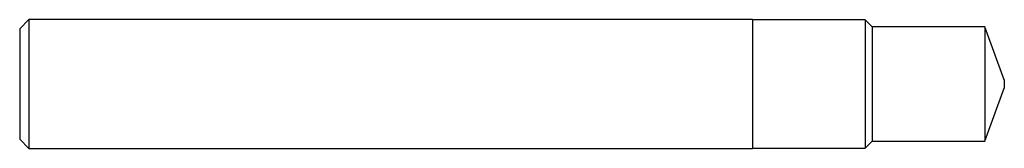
# Model space of a CAD drawing. Header units: inches. Extents: x 0 to 4.21, y -0.28 to 0.28.
import ezdxf

# ---------------------------------------------------------------- set-up
doc = ezdxf.new("R2010")
doc.units = ezdxf.units.IN
doc.header["$MEASUREMENT"] = 0

msp = doc.modelspace()

# ---------------------------------------------------------------- linework, layer by layer
at = {"color": 7, "linetype": 'Continuous', "lineweight": 25}
for p, q in [((0.0394, 0.2756), (0, 0.2362)), ((3.1356, 0.2756), (0.0394, 0.2756)), ((0.0394, 0.2756), (0.0394, -0.2756)), ((3.1356, 0.2756), (3.1356, -0.2756)), ((3.6176, 0.2755), (3.1356, 0.2755)), ((3.6476, 0.2455), (3.6176, 0.2755)), ((3.6176, 0.2755), (3.6176, -0.2755)), ((0, 0.2362), (0, -0.2362)), ((4.1296, 0.2455), (3.6476, 0.2455)), ((3.6476, 0.2455), (3.6476, -0.2455)), ((4.2126, 0.0175), (4.1296, 0.2455)), ((4.1296, 0.2455), (4.1296, -0.2455)), ((4.2126, 0.0175), (4.2126, -0.0175)), ((4.1296, -0.2455), (4.2126, -0.0175)), ((0, -0.2362), (0.0394, -0.2756)), ((3.6176, -0.2755), (3.6476, -0.2455)), ((3.6476, -0.2455), (4.1296, -0.2455)), ((0.0394, -0.2756), (3.1356, -0.2756)), ((3.1356, -0.2755), (3.6176, -0.2755))]:
    msp.add_line(p, q, dxfattribs=at)

doc.saveas('drawing.dxf')
